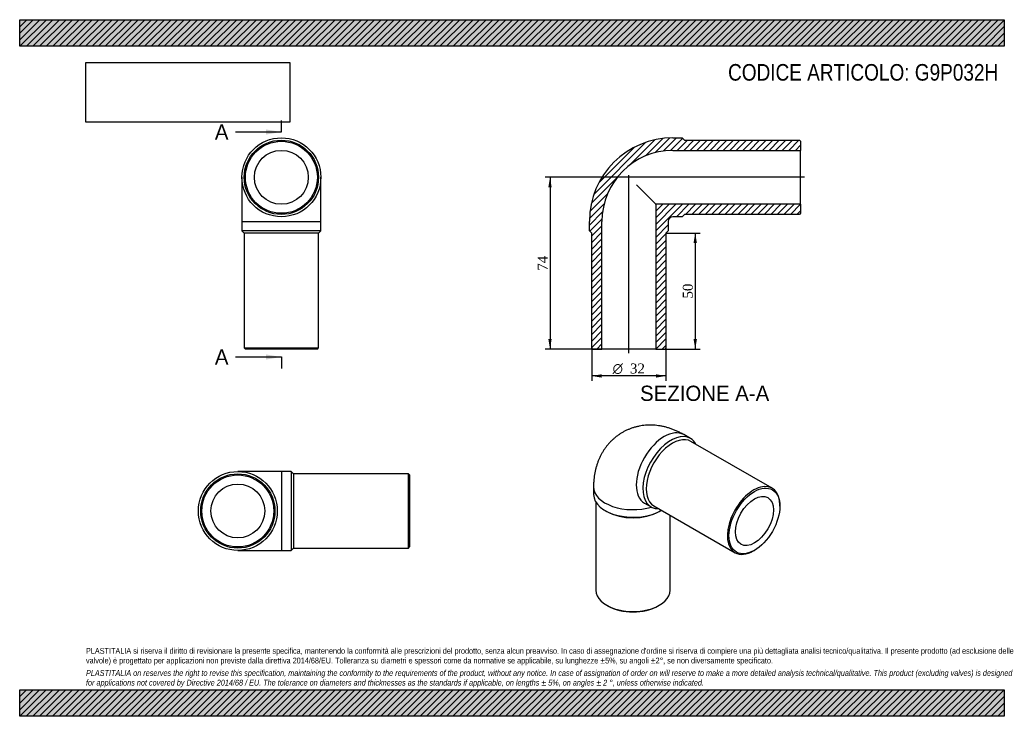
# Model space of a CAD drawing. Header units: millimetres. Extents: x 0 to 424, y 0 to 300.
import ezdxf
from ezdxf.enums import TextEntityAlignment as Align
from ezdxf.lldxf.tags import DXFTag

# ---------------------------------------------------------------- set-up
doc = ezdxf.new("R2010")
doc.units = ezdxf.units.MM
doc.header["$LTSCALE"] = 1.428571
for name, color, linetype in [('Default', 7, 'Continuous'), ('DV4_Default', 7, 'Continuous'), ('G9P032H', 7, 'Continuous')]:
    doc.layers.add(name, color=color, linetype=linetype)
doc.styles.add('SEACAD_Solid_Edge_ANSI', font='seans.ttf')
doc.styles.add('SEACAD_Solid_Edge_ANSI1_Symbols', font='semeca1.ttf')
doc.styles.add('SEACAD_Times_New_Roman', font='times.ttf')
tags = doc.linetypes.add('CENTER2', pattern=[28.575, 19.05, -3.175, 3.175, -3.175]).pattern_tags.tags
tags[10:11] = [DXFTag(74, 4), DXFTag(75, 0), DXFTag(340, '0'), DXFTag(46, 0.0), DXFTag(50, 0.0), DXFTag(44, 0.0), DXFTag(45, 0.0)]
tags[8:9] = [DXFTag(74, 4), DXFTag(75, 0), DXFTag(340, '0'), DXFTag(46, 0.0), DXFTag(50, 0.0), DXFTag(44, 0.0), DXFTag(45, 0.0)]
tags[6:7] = [DXFTag(74, 4), DXFTag(75, 0), DXFTag(340, '0'), DXFTag(46, 0.0), DXFTag(50, 0.0), DXFTag(44, 0.0), DXFTag(45, 0.0)]
tags[4:5] = [DXFTag(74, 4), DXFTag(75, 0), DXFTag(340, '0'), DXFTag(46, 0.0), DXFTag(50, 0.0), DXFTag(44, 0.0), DXFTag(45, 0.0)]
doc.dimstyles.new('ANSImm', dxfattribs={"dimtxt": 4.285714, "dimasz": 4.285714, "dimexe": 2.142857, "dimexo": 0, "dimgap": 1.071429, "dimtad": 1, "dimlfac": 1, "dimdsep": 46, "dimtxsty": 'SEACAD_Times_New_Roman', "dimblk1": '_SE_FILLED', "dimblk2": '_SE_FILLED', "dimsah": 1, "dimcen": 2.142857, "dimazin": 0, "dimtfac": 0.85, "dimtdec": 3, "dimtofl": 0, "dimtmove": 0, "dimatfit": 3, "dimfxl": 1, "dimarcsym": 0})
picture_1 = doc.add_image_def('image1.jpg', size_in_pixel=(4302, 1260))

# ---------------------------------------------------------------- blocks, each defined once
blk = doc.blocks.new('SE')
at = {"layer": 'G9P032H', "color": 7, "linetype": 'Continuous'}
for p, q in [((95.76, 232.13), (95.76, 213.13)), ((129.76, 213.13), (129.76, 232.13)), ((95.76, 213.13), (129.76, 213.13)), ((95.76, 213.13), (95.76, 209.13)), ((129.76, 209.13), (129.76, 213.13)), ((129.76, 209.13), (95.76, 209.13)), ((95.76, 209.13), (96.76, 208.13)), ((128.76, 208.13), (96.76, 208.13)), ((96.76, 208.13), (96.76, 158.63)), ((128.76, 208.13), (129.76, 209.13)), ((128.76, 158.63), (128.76, 208.13)), ((96.76, 158.63), (128.76, 158.63)), ((96.76, 158.63), (97.26, 158.13)), ((128.26, 158.13), (97.26, 158.13)), ((128.26, 158.13), (128.76, 158.63))]:
    blk.add_line(p, q, dxfattribs=at)
for radius in [17, 16, 15.5, 11.6]:
    blk.add_circle((112.76, 232.13), radius, dxfattribs=at)
blk = doc.blocks.new('SE1')
at = {"layer": 'G9P032H', "color": 7, "linetype": 'Continuous'}
for p, q in [((289.05, 119.66), (286.22, 121.3)), ((324.26, 98.18), (289.26, 118.39)), ((247.29, 98.82), (247.29, 95.55)), ((248.29, 92.24), (248.29, 54.32)), ((269.22, 91.85), (272.05, 90.22)), ((273.26, 90.68), (308.26, 70.47)), ((327.57, 90.45), (327.57, 90.86)), ((252.27, 88.61), (252.97, 88.2)), ((275.6, 88.2), (276.31, 88.61)), ((280.29, 54.32), (280.29, 86.62)), ((316.26, 71.26), (316.61, 71.47)), ((252.97, 47.79), (253.33, 47.58)), ((275.25, 47.58), (275.6, 47.79))]:
    blk.add_line(p, q, dxfattribs=at)
blk.add_arc((271.86, 101.21), 9.72, 254.1821, 254.2598, dxfattribs=at)
for centre, major_axis, start_param, end_param in [((277.72, 106.57), (-8.5, -14.72), 3.141593, 6.283185), ((280.55, 104.94), (8.5, 14.72), 0, 3.486294), ((281.26, 104.53), (8, 13.86), 0, 3.141593), ((280.55, 104.94), (8.5, 14.72), 5.938484, 6.283185), ((264.29, 98.82), (-17, 0), 0, 2.055342), ((316.26, 84.33), (-8, -13.86), 2.356194, 6.283185), ((264.29, 95.55), (17, 0), 3.141593, 5.519706), ((277.72, 106.57), (-8.5, -14.72), 0, 0.002781), ((264.29, 94.74), (16, 0), 3.926991, 5.497787), ((316.26, 84.33), (-8, -13.86), 0, 0.785398), ((264.29, 54.32), (-16, 0), 0, 3.141593), ((264.29, 53.91), (15.5, 0), 3.926991, 5.497787)]:
    blk.add_ellipse(centre, major_axis=major_axis, ratio=0.57735, start_param=start_param, end_param=end_param, dxfattribs=at)
for major_axis in [(7.75, 13.42), (5.8, 10.05)]:
    blk.add_ellipse((316.61, 84.12), major_axis=major_axis, ratio=0.57735, dxfattribs=at)
blk.add_open_spline([(286.22, 121.3), (285.9, 121.48), (285.21, 121.87), (283.94, 122.51), (282.53, 123.15), (281.08, 123.72), (279.64, 124.2), (278.19, 124.61), (276.74, 124.93), (275.3, 125.17), (273.86, 125.33), (272.44, 125.41), (271.04, 125.41), (269.65, 125.33), (268.28, 125.18), (266.93, 124.95), (265.62, 124.66), (264.32, 124.28), (263.06, 123.84), (261.84, 123.33), (260.65, 122.76), (259.5, 122.12), (258.39, 121.42), (257.32, 120.66), (256.3, 119.85), (255.33, 118.98), (254.41, 118.05), (253.53, 117.08), (252.71, 116.06), (251.94, 114.99), (251.23, 113.88), (250.57, 112.72), (249.97, 111.52), (249.43, 110.29), (248.94, 109.01), (248.52, 107.69), (248.15, 106.34), (247.85, 104.95), (247.61, 103.53), (247.43, 102.07), (247.32, 100.61), (247.29, 99.49), (247.29, 98.93), (247.29, 98.82)], degree=3, knots=[0, 0, 0, 0, 0.017723, 0.045969, 0.07412, 0.101992, 0.129532, 0.156706, 0.183497, 0.209903, 0.235933, 0.261605, 0.286944, 0.311977, 0.33673, 0.361234, 0.385515, 0.409601, 0.433517, 0.457291, 0.480945, 0.504506, 0.527996, 0.551436, 0.574848, 0.598256, 0.621687, 0.645168, 0.668727, 0.692393, 0.716196, 0.740168, 0.764341, 0.788749, 0.813423, 0.838393, 0.863686, 0.889323, 0.915318, 0.94167, 0.96837, 0.994718, 1, 1, 1, 1], dxfattribs=at)
blk = doc.blocks.new('SE2')
at = {"layer": 'G9P032H', "color": 7, "linetype": 'Continuous'}
for p, q in [((112.99, 105.42), (93.99, 105.42)), ((112.99, 71.42), (112.99, 105.42)), ((116.99, 105.42), (112.99, 105.42)), ((116.99, 105.42), (116.99, 71.42)), ((117.99, 104.42), (116.99, 105.42)), ((117.99, 104.42), (117.99, 72.42)), ((167.49, 104.42), (117.99, 104.42)), ((167.49, 72.42), (167.49, 104.42)), ((167.99, 103.92), (167.49, 104.42)), ((167.99, 103.92), (167.99, 72.92)), ((116.99, 71.42), (117.99, 72.42)), ((117.99, 72.42), (167.49, 72.42)), ((167.49, 72.42), (167.99, 72.92)), ((93.99, 71.42), (112.99, 71.42)), ((112.99, 71.42), (116.99, 71.42))]:
    blk.add_line(p, q, dxfattribs=at)
for radius in [17, 16, 15.5, 11.6]:
    blk.add_circle((93.99, 88.42), radius, dxfattribs=at)
blk = doc.blocks.new('SE4')
at = {"color": 7, "linetype": 'Continuous', "style": 'SEACAD_Solid_Edge_ANSI'}
blk.add_text('A', height=6.57, dxfattribs=at).set_placement((84.1, 254.93), align=Align.TOP_LEFT)
blk = doc.blocks.new('SE5')
at = {"color": 7, "linetype": 'Continuous', "style": 'SEACAD_Solid_Edge_ANSI'}
blk.add_text('A', height=6.57, dxfattribs=at).set_placement((84.1, 158.03), align=Align.TOP_LEFT)
blk = doc.blocks.new('SEANNOT_GROUP')
at = {"linetype": 'Continuous'}
blk.add_hatch(color=7, dxfattribs=at).paths.add_polyline_path([(106.18, 250.54), (112.76, 251.64), (106.18, 252.74)])
at = {"color": 7, "linetype": 'Continuous'}
blk.add_lwpolyline([(93.04, 251.64), (112.76, 251.64)], dxfattribs=at)
blk = doc.blocks.new('SEANNOT_GROUP1')
at = {"linetype": 'Continuous'}
blk.add_hatch(color=7, dxfattribs=at).paths.add_polyline_path([(106.18, 153.65), (112.76, 154.74), (106.18, 155.84)])
at = {"color": 7, "linetype": 'Continuous'}
blk.add_lwpolyline([(93.04, 154.74), (112.76, 154.74)], dxfattribs=at)
blk = doc.blocks.new('SE3')
at = {"layer": 'Default', "color": 7, "linetype": 'CENTER2'}
for p, q in [((112.76, 251.64), (112.76, 256.57)), ((112.76, 154.74), (112.76, 149.81))]:
    blk.add_line(p, q, dxfattribs=at)
at = {"layer": 'Default', "color": 7, "linetype": 'CENTER2', "const_width": 0.0001}
blk.add_lwpolyline([(112.76, 251.64), (112.76, 154.74)], dxfattribs=at)
at = {"layer": 'Default'}
for name in ['SE4', 'SEANNOT_GROUP', 'SE5', 'SEANNOT_GROUP1']:
    blk.add_blockref(name, (0, 0), dxfattribs=at)
blk = doc.blocks.new('SE6')
at = {"layer": 'G9P032H', "linetype": 'Continuous'}
h = blk.add_hatch(dxfattribs=at)
h.set_pattern_fill('LINE', scale=0.62992, angle=45, style=0)
edge = h.paths.add_edge_path()
edge.add_line((335.98, 248.13), (286.48, 248.13))
edge.add_line((286.48, 248.13), (285.48, 249.13))
edge.add_line((285.48, 249.13), (281.48, 249.13))
edge.add_arc((281.48, 213.13), 36, 90, 180)
edge.add_line((245.48, 213.13), (245.48, 209.13))
edge.add_line((245.48, 209.13), (246.48, 208.13))
edge.add_line((246.48, 208.13), (246.48, 158.63))
edge.add_line((246.48, 158.63), (246.98, 158.13))
edge.add_line((246.98, 158.13), (250.88, 158.13))
edge.add_line((250.88, 158.13), (250.88, 213.13))
edge.add_arc((281.48, 213.13), 30.6, 90, 180, ccw=False)
edge.add_line((281.48, 243.73), (336.48, 243.73))
edge.add_line((336.48, 243.73), (336.48, 247.63))
edge.add_line((336.48, 247.63), (335.98, 248.13))
h = blk.add_hatch(dxfattribs=at)
h.set_pattern_fill('LINE', scale=0.62992, angle=45, style=0)
edge = h.paths.add_edge_path()
edge.add_line((336.48, 216.63), (336.48, 220.53))
edge.add_line((336.48, 220.53), (274.08, 220.53))
edge.add_line((274.08, 220.53), (274.08, 158.13))
edge.add_line((274.08, 158.13), (277.98, 158.13))
edge.add_line((277.98, 158.13), (278.48, 158.63))
edge.add_line((278.48, 158.63), (278.48, 208.13))
edge.add_line((278.48, 208.13), (279.48, 209.13))
edge.add_line((279.48, 209.13), (279.48, 213.13))
edge.add_arc((281.48, 213.13), 2, 90, 180, ccw=False)
edge.add_line((281.48, 215.13), (285.48, 215.13))
edge.add_line((285.48, 215.13), (286.48, 216.13))
edge.add_line((286.48, 216.13), (335.98, 216.13))
edge.add_line((335.98, 216.13), (336.48, 216.63))
at = {"layer": 'DV4_Default', "color": 7, "linetype": 'CENTER2'}
for p, q in [((338.23, 232.13), (261.65, 232.13)), ((262.48, 156.38), (262.48, 233.05))]:
    blk.add_line(p, q, dxfattribs=at)
at = {"layer": 'G9P032H', "color": 7, "linetype": 'Continuous'}
for p, q in [((281.48, 249.13), (285.48, 249.13)), ((285.48, 249.13), (286.48, 248.13)), ((286.48, 248.13), (335.98, 248.13)), ((335.98, 248.13), (336.48, 247.63)), ((336.48, 247.63), (336.48, 243.73)), ((281.48, 243.73), (336.48, 243.73)), ((336.48, 220.53), (336.48, 243.73)), ((265.74, 228.87), (274.08, 220.53)), ((336.48, 220.53), (274.08, 220.53)), ((274.08, 220.53), (274.08, 158.13)), ((336.48, 216.63), (335.98, 216.13)), ((336.48, 220.53), (336.48, 216.63)), ((245.48, 209.13), (245.48, 213.13)), ((250.88, 158.13), (250.88, 213.13)), ((279.48, 213.13), (279.48, 209.13)), ((285.48, 215.13), (281.48, 215.13)), ((286.48, 216.13), (285.48, 215.13)), ((335.98, 216.13), (286.48, 216.13)), ((246.48, 208.13), (245.48, 209.13)), ((246.48, 158.63), (246.48, 208.13)), ((279.48, 209.13), (278.48, 208.13)), ((278.48, 208.13), (278.48, 158.63)), ((246.98, 158.13), (246.48, 158.63)), ((246.98, 158.13), (250.88, 158.13)), ((274.08, 158.13), (250.88, 158.13)), ((274.08, 158.13), (277.98, 158.13)), ((278.48, 158.63), (277.98, 158.13))]:
    blk.add_line(p, q, dxfattribs=at)
for radius in [36, 30.6, 2]:
    blk.add_arc((281.48, 213.13), radius, 90, 180, dxfattribs=at)
blk = doc.blocks.new('DMBLK137')
at = {"layer": 'Default', "linetype": 'Continuous'}
for points in [[(227.8, 227.85), (229.23, 227.85), (228.52, 232.13)], [(227.8, 162.42), (228.52, 158.13), (229.23, 162.42)]]:
    blk.add_hatch(color=7, dxfattribs=at).paths.add_polyline_path(points)
at = {"layer": 'Default', "color": 7, "linetype": 'Continuous'}
for p, q in [((262.37, 232.13), (226.37, 232.13)), ((228.52, 232.13), (228.52, 158.13)), ((250.88, 158.13), (226.37, 158.13))]:
    blk.add_line(p, q, dxfattribs=at)
at = {"layer": 'Default', "color": 7, "linetype": 'Continuous', "style": 'SEACAD_Times_New_Roman'}
blk.add_text('74', height=4.286, rotation=90, dxfattribs=at).set_placement((223.16, 191.88), align=Align.TOP_LEFT)
blk = doc.blocks.new('_SE_FILLED')
at = {"color": 0}
blk.add_line((0, 0), (-1, 0), dxfattribs=at)
blk.add_solid([(0, 0), (-1, -0.1665), (-1, 0.1665), (0, 0)], dxfattribs=at)
blk = doc.blocks.new('DMBLK138')
at = {"layer": 'Default', "linetype": 'Continuous'}
for points in [[(291.82, 203.85), (291.1, 208.13), (290.39, 203.85)], [(291.82, 162.42), (290.39, 162.42), (291.1, 158.13)]]:
    blk.add_hatch(color=7, dxfattribs=at).paths.add_polyline_path(points)
at = {"layer": 'Default', "color": 7, "linetype": 'Continuous'}
for p, q in [((278.48, 208.13), (293.25, 208.13)), ((291.1, 208.13), (291.1, 158.13)), ((274.08, 158.13), (293.25, 158.13))]:
    blk.add_line(p, q, dxfattribs=at)
at = {"layer": 'Default', "color": 7, "linetype": 'Continuous', "style": 'SEACAD_Times_New_Roman'}
blk.add_text('50', height=4.286, rotation=90, dxfattribs=at).set_placement((285.75, 179.88), align=Align.TOP_LEFT)
blk = doc.blocks.new('GDimGGroup')
at = {"layer": 'Default', "linetype": 'Continuous'}
for points in [[(250.76, 145.86), (250.76, 147.29), (246.48, 146.57)], [(274.19, 145.86), (278.48, 146.57), (274.19, 147.29)]]:
    blk.add_hatch(color=7, dxfattribs=at).paths.add_polyline_path(points)
at = {"layer": 'Default', "color": 7, "linetype": 'Continuous'}
for p, q in [((246.48, 158.63), (246.48, 144.43)), ((278.48, 158.63), (278.48, 144.43)), ((278.48, 146.57), (246.48, 146.57))]:
    blk.add_line(p, q, dxfattribs=at)
for s, height, style, p in [('O', 4.29, 'SEACAD_Solid_Edge_ANSI1_Symbols', (255.5, 151.93)), ('32', 4.286, 'SEACAD_Times_New_Roman', (262.96, 151.93))]:
    blk.add_text(s, height=height, dxfattribs=dict(at, style=style)).set_placement(p, align=Align.TOP_LEFT)

msp = doc.modelspace()

# ---------------------------------------------------------------- hatches: boundary and pattern name
at = {"layer": 'Default', "linetype": 'Continuous'}
h = msp.add_hatch(dxfattribs=at)
h.set_pattern_fill('LINE', scale=0.62992, angle=45, style=0)
h.paths.add_polyline_path([(424.286, 288.571), (424.286, 300), (0, 300), (0, 288.571)])
for points in [[(424.286, 288.571), (424.286, 300), (0, 300), (0, 288.571)], [(424.286, 0), (424.286, 11.429), (0, 11.429), (0, 0)]]:
    msp.add_hatch(color=7, dxfattribs=at).paths.add_polyline_path(points)
h = msp.add_hatch(dxfattribs=at)
h.set_pattern_fill('LINE', scale=0.62992, angle=45, style=0)
h.paths.add_polyline_path([(424.286, 0), (424.286, 11.429), (0, 11.429), (0, 0)])

# ---------------------------------------------------------------- linework, layer by layer
at = {"layer": 'Default', "color": 7, "linetype": 'Continuous'}
for p, q in [((0, 300), (424.286, 300)), ((0, 288.571), (0, 300)), ((424.286, 300), (424.286, 288.571)), ((424.286, 288.571), (0, 288.571)), ((0, 11.429), (424.286, 11.429)), ((0, 0), (0, 11.429)), ((424.286, 11.429), (424.286, 0)), ((424.286, 0), (0, 0))]:
    msp.add_line(p, q, dxfattribs=at)

# ---------------------------------------------------------------- block references
at = {"layer": 'Default'}
for name in ['SE3', 'SE', 'SE6', 'GDimGGroup', 'SE1', 'SE2']:
    msp.add_blockref(name, (0, 0), dxfattribs=at)

# ---------------------------------------------------------------- texts
at = {"layer": 'Default', "color": 7, "linetype": 'Continuous', "style": 'SEACAD_Solid_Edge_ANSI'}
msp.add_text('SEZIONE A-A', height=6.57143, dxfattribs=at).set_placement((267.325, 142.388), align=Align.TOP_LEFT)
at = {"layer": 'Default', "attachment_point": 1}
for s, insert, char_height, width in [('{\\fArial Narrow|b0||i0||c0|p34;\\C7;\\H7.142857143;\\W1.;CODICE ARTICOLO: G9P032H}', (305.26, 280.901), 7.14286, 118.21692), ("{\\fArial Narrow|b0||i0||c0|p34;\\C7;\\H2.5;\\W1.;PLASTITALIA si riserva il diritto di revisionare la presente specifica, mantenendo la conformità alle prescrizioni del prodotto, senza alcun preavviso. In caso di assegnazione d'ordine si riserva di compiere una più dettagliata analisi tecnico/qualitativa. Il presente prodotto (ad esclusione delle \\P}{\\fArial Narrow|b0||i0||c0|p34;\\C7;\\H2.5;\\W1.;valvole) è progettato per applicazioni non previste dalla direttiva 2014/68/EU. Tolleranza su diametri e spessori come da normative se applicabile, su lunghezze ±5%, su angoli ±2°, se non diversamente specificato.\\P}{\\fArial Narrow|b0||i0||c0|p34;\\C7;\\H0.7142857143;\\W1.;   \\P}{\\fArial Narrow|b0||i1||c0|p34;\\C7;\\H2.5;\\W1.;PLASTITALIA on reserves the right to revise this specification, maintaining the conformity to the requirements of the product, without any notice. In case of assignation of order on will reserve to make a more detailed analysis technical/qualitative. This product (excluding valves) is designed \\P}{\\fArial Narrow|b0||i1||c0|p34;\\C7;\\H2.5;\\W1.;for applications not covered by Directive 2014/68 / EU. The tolerance on diameters and thicknesses as the standards if applicable, on lengths ± 5%, on angles ± 2 °, unless otherwise indicated.\\P}", (28.571, 29.432), 2.5, 367.14286)]:
    msp.add_mtext(s, dxfattribs=dict(at, insert=insert, char_height=char_height, width=width))

# ---------------------------------------------------------------- dimensions: what is measured, and where the dimension line sits
at = {"layer": 'Default', "color": 7, "linetype": 'Continuous'}
for base, p1, p2, picture, middle in [((228.516, 158.133), (262.478, 232.133), (250.878, 158.133), 'DMBLK137', (228.516, 195.133)), ((291.104, 158.133), (278.478, 208.133), (274.078, 158.133), 'DMBLK138', (291.104, 183.133))]:
    dim = msp.add_linear_dim(base=base, p1=p1, p2=p2, angle=90, text='\\A1;<>', dimstyle='ANSImm', dxfattribs=at)
    dim.commit()
    dim.dimension.update_dxf_attribs({"geometry": picture, "text_midpoint": middle, "dimtype": 160})

# ---------------------------------------------------------------- pictures from other files: only their frames are drawn
image = msp.add_image(picture_1, insert=(28.571, 255.862), size_in_units=(87.796, 25.714))
image.dxf.flags = 7

doc.saveas('drawing.dxf')
